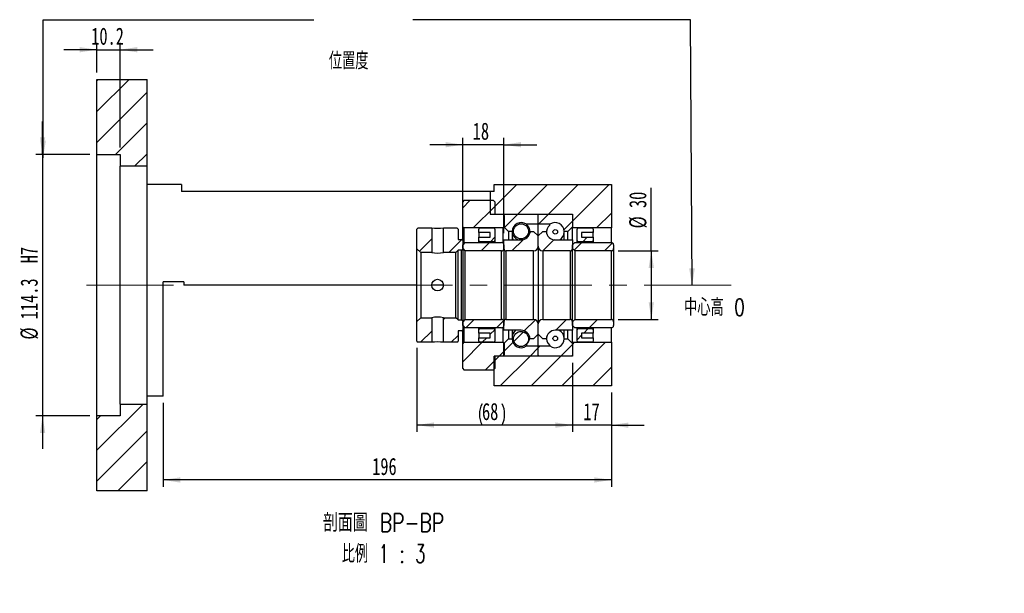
# Paper-space layout 'MBCS30L-H' of a CAD drawing. Header units: millimetres. Extents: x 11 to 324, y 9 to 198.
# Tile 4 of 5: x 181 to 324, y 9 to 93. Entities that reach past the tile are written whole.
import ezdxf

# ---------------------------------------------------------------- set-up
doc = ezdxf.new("R2010")
doc.units = ezdxf.units.MM
doc.linetypes.add('CENTERX2', pattern=[20.32, 12.7, -2.54, 2.54, -2.54])
doc.layers.add('圖層0', color=7, linetype='Continuous')
doc.styles.add('SLDTEXTSTYLE0', font='TXT', dxfattribs={"width": 0.7})
doc.styles.add('SLDTEXTSTYLE1', font='TXT', dxfattribs={"width": 0.7, "bigfont": 'bigfont'})
doc.styles.add('SLDTEXTSTYLE5', font='TXT', dxfattribs={"width": 0.75, "bigfont": 'bigfont'})
doc.styles.add('SLDTEXTSTYLE6', font='TXT', dxfattribs={"width": 0.65625, "bigfont": 'bigfont'})
doc.dimstyles.new('SLDDIMSTYLE0', dxfattribs={"dimtxt": 0.18, "dimasz": 2.5, "dimexe": 0, "dimexo": 0.0625, "dimgap": 0, "dimtad": 0, "dimtih": 1, "dimtoh": 1, "dimdec": 0, "dimrnd": 1e-09, "dimzin": 0, "dimdsep": 46, "dimtxsty": 'Standard', "dimsah": 1, "dimcen": 0.09, "dimadec": 0, "dimazin": 0, "dimtfac": 2.5, "dimtdec": 0, "dimtofl": 0, "dimtmove": 0, "dimatfit": 3, "dimfxl": 0, "dimfrac": 2, "dimtolj": 1, "dimtzin": 0, "dimarcsym": 0})
doc.dimstyles.new('SLDDIMSTYLE3', dxfattribs={"dimtxt": 2.5, "dimasz": 2.5, "dimexe": 0, "dimexo": 0.0625, "dimtad": 1, "dimlfac": 3, "dimrnd": 1e-09, "dimzin": 12, "dimdsep": 46, "dimtxsty": 'SLDTEXTSTYLE0', "dimsah": 1, "dimcen": 0.09, "dimadec": 0, "dimazin": 3, "dimtfac": 1, "dimtofl": 0, "dimtmove": 0, "dimatfit": 3, "dimfxl": 0, "dimfrac": 2, "dimtolj": 1, "dimtzin": 12, "dimarcsym": 0})
doc.dimstyles.new('SLDDIMSTYLE4', dxfattribs={"dimtxt": 2.5, "dimasz": 2.5, "dimexe": 0, "dimexo": 0.0625, "dimtad": 1, "dimlfac": 3, "dimrnd": 1e-09, "dimzin": 12, "dimdsep": 46, "dimtxsty": 'SLDTEXTSTYLE0', "dimsah": 1, "dimcen": 0.09, "dimadec": 0, "dimazin": 3, "dimtfac": 1, "dimtmove": 0, "dimatfit": 0, "dimfxl": 0, "dimfrac": 2, "dimtolj": 1, "dimtzin": 12, "dimarcsym": 0})
doc.dimstyles.new('SLDDIMSTYLE5', dxfattribs={"dimtxt": 2.5, "dimasz": 2.5, "dimexe": 0, "dimexo": 0.0625, "dimtad": 1, "dimdec": 1, "dimlfac": 3, "dimrnd": 1e-09, "dimzin": 12, "dimdsep": 46, "dimtxsty": 'SLDTEXTSTYLE0', "dimsah": 1, "dimcen": 0.09, "dimadec": 0, "dimazin": 3, "dimtfac": 1, "dimtdec": 1, "dimtmove": 0, "dimatfit": 0, "dimfxl": 0, "dimfrac": 2, "dimtolj": 1, "dimtzin": 12, "dimarcsym": 0})

# ---------------------------------------------------------------- blocks, each defined once
blk = doc.blocks.new('_D_27')
at = {"layer": '圖層0', "color": 7}
for p, q in [((184, 73.4), (184, 78.2)), ((190.9, 73.4), (183, 73.4)), ((184, 73.4), (184, 35.3)), ((190.9, 35.3), (183, 35.3)), ((184, 35.3), (184, 30.49))]:
    blk.add_line(p, q, dxfattribs=at)
for points in [[(184, 73.4), (184.38, 75.9), (183.62, 75.9)], [(184, 35.3), (183.62, 32.8), (184.38, 32.8)]]:
    blk.add_solid(points, dxfattribs=at)
at = {"layer": '圖層0', "color": 7, "char_height": 2.5, "attachment_point": 1, "rotation": 90, "style": 'SLDTEXTSTYLE0'}
for s, insert in [('H7', (180.78, 57.53)), ('114.3', (180.78, 49.37)), ('%%c', (180.78, 46.41))]:
    blk.add_mtext(s, dxfattribs=dict(at, insert=insert))
blk = doc.blocks.new('_D_28')
at = {"layer": '圖層0', "color": 7}
for p, q in [((191.9, 85.35), (191.9, 89.68)), ((195.3, 74.4), (195.3, 89.68)), ((191.9, 88.68), (187.09, 88.68)), ((191.9, 88.68), (195.3, 88.68)), ((195.3, 88.68), (200.11, 88.68))]:
    blk.add_line(p, q, dxfattribs=at)
for points in [[(191.9, 88.68), (189.4, 89.06), (189.4, 88.29)], [(195.3, 88.68), (197.8, 88.29), (197.8, 89.06)]]:
    blk.add_solid(points, dxfattribs=at)
at = {"layer": '圖層0', "color": 7, "insert": (191.09, 91.9), "char_height": 2.5, "attachment_point": 1, "style": 'SLDTEXTSTYLE0'}
blk.add_mtext('10.2', dxfattribs=at)
blk = doc.blocks.new('_D_29')
at = {"layer": '圖層0', "color": 7}
for p, q in [((261.24, 43.01), (261.24, 32.93)), ((266.9, 38.68), (266.9, 32.93)), ((261.24, 33.93), (256.43, 33.93)), ((266.9, 33.93), (261.24, 33.93)), ((266.9, 33.93), (271.71, 33.93))]:
    blk.add_line(p, q, dxfattribs=at)
for points in [[(261.24, 33.93), (258.74, 34.31), (258.74, 33.54)], [(266.9, 33.93), (269.4, 33.54), (269.4, 34.31)]]:
    blk.add_solid(points, dxfattribs=at)
at = {"layer": '圖層0', "color": 7, "insert": (262.83, 37.15), "char_height": 2.5, "attachment_point": 1, "style": 'SLDTEXTSTYLE0'}
blk.add_mtext('17', dxfattribs=at)
blk = doc.blocks.new('_D_30')
at = {"layer": '圖層0', "color": 7}
for p, q in [((266.9, 38.68), (266.9, 24.94)), ((201.57, 37.18), (201.57, 24.94)), ((266.9, 25.94), (201.57, 25.94))]:
    blk.add_line(p, q, dxfattribs=at)
for points in [[(201.57, 25.94), (204.07, 25.55), (204.07, 26.32)], [(266.9, 25.94), (264.4, 26.32), (264.4, 25.55)]]:
    blk.add_solid(points, dxfattribs=at)
at = {"layer": '圖層0', "color": 7, "insert": (232.04, 29.16), "char_height": 2.5, "attachment_point": 1, "style": 'SLDTEXTSTYLE0'}
blk.add_mtext('196', dxfattribs=at)
blk = doc.blocks.new('_D_31')
at = {"layer": '圖層0', "color": 7}
for p, q in [((272.73, 59.35), (272.73, 68.52)), ((267.9, 59.35), (273.73, 59.35)), ((272.73, 59.35), (272.73, 49.35)), ((267.9, 49.35), (273.73, 49.35))]:
    blk.add_line(p, q, dxfattribs=at)
for points in [[(272.73, 59.35), (272.34, 56.85), (273.11, 56.85)], [(272.73, 49.35), (273.11, 51.85), (272.34, 51.85)]]:
    blk.add_solid(points, dxfattribs=at)
at = {"layer": '圖層0', "color": 7, "char_height": 2.5, "attachment_point": 1, "rotation": 90, "style": 'SLDTEXTSTYLE0'}
for s, insert in [('30', (269.5, 65.59)), ('%%c', (269.5, 62.62))]:
    blk.add_mtext(s, dxfattribs=dict(at, insert=insert))
blk = doc.blocks.new('_D_32')
at = {"layer": '圖層0', "color": 7}
for p, q in [((245.24, 74.82), (240.43, 74.82)), ((245.24, 61.85), (245.24, 75.82)), ((251.24, 74.82), (245.24, 74.82)), ((251.24, 61.93), (251.24, 75.82)), ((251.24, 74.82), (256.04, 74.82))]:
    blk.add_line(p, q, dxfattribs=at)
for points in [[(245.24, 74.82), (242.74, 75.21), (242.74, 74.44)], [(251.24, 74.82), (253.74, 74.44), (253.74, 75.21)]]:
    blk.add_solid(points, dxfattribs=at)
at = {"layer": '圖層0', "color": 7, "insert": (246.7, 78.05), "char_height": 2.5, "attachment_point": 1, "style": 'SLDTEXTSTYLE0'}
blk.add_mtext('18', dxfattribs=at)
blk = doc.blocks.new('_D_33')
at = {"layer": '圖層0', "color": 7}
for p, q in [((238.57, 45.18), (238.57, 32.94)), ((261.24, 43.01), (261.24, 32.94)), ((261.24, 33.94), (238.57, 33.94))]:
    blk.add_line(p, q, dxfattribs=at)
for centre, start, end in [((251.17, 35.5), 153.4349, 206.5651), ((247.86, 35.5), 333.4349, 26.5651)]:
    blk.add_arc(centre, 3.49, start, end, dxfattribs=at)
for points in [[(238.57, 33.94), (241.07, 33.56), (241.07, 34.33)], [(261.24, 33.94), (258.74, 34.33), (258.74, 33.56)]]:
    blk.add_solid(points, dxfattribs=at)
at = {"layer": '圖層0', "color": 7, "insert": (248.05, 37.17), "char_height": 2.5, "attachment_point": 1, "style": 'SLDTEXTSTYLE0'}
blk.add_mtext('68', dxfattribs=at)
blk = doc.blocks.new('SW_NOTE_9')
at = {"layer": '圖層0', "color": 0, "char_height": 2.6458, "attachment_point": 2}
for s, insert, style in [('\\M+19655\\M+196CA\\M+19AA4 BP-BP', (10.34, 3.41), 'SLDTEXTSTYLE5'), ('\\M+194E4\\M+197E1 1 : 3', (10.36, -1.12), 'SLDTEXTSTYLE6')]:
    blk.add_mtext(s, dxfattribs=dict(at, insert=insert, style=style))

psp = doc.layouts.new('MBCS30L-H')

# ---------------------------------------------------------------- hatches: boundary and pattern name
at = {"linetype": 'Continuous', "lineweight": 18}
h = psp.add_hatch(dxfattribs=at)
h.set_pattern_fill('ANSI31', style=0)
edge = h.paths.add_edge_path(flags=0)
edge.add_arc((251.3355, 64.5787), 0.1, 90, 180)
edge.add_line((251.2355, 64.5787), (251.2355, 62.8454))
edge.add_line((251.2355, 62.8454), (251.9021, 62.1787))
edge.add_line((251.9021, 62.1787), (252.4421, 62.1787))
edge.add_arc((253.7355, 62.1787), 1.2933, 53.031768, 180, ccw=False)
edge.add_line((254.5132, 63.2121), (256.2355, 63.2121))
edge.add_line((256.2355, 63.2121), (256.2355, 64.5787))
edge.add_arc((256.1355, 64.5787), 0.1, 0, 90)
edge.add_line((256.1355, 64.6787), (251.3355, 64.6787))
h = psp.add_hatch(dxfattribs=at)
h.set_pattern_fill('ANSI31', style=0)
edge = h.paths.add_edge_path(flags=0)
edge.add_arc((261.1355, 64.5787), 0.1, 0, 90)
edge.add_line((261.1355, 64.6787), (256.3355, 64.6787))
edge.add_arc((256.3355, 64.5787), 0.1, 90, 180)
edge.add_line((256.2355, 64.5787), (256.2355, 63.2121))
edge.add_line((256.2355, 63.2121), (257.9577, 63.2121))
edge.add_arc((258.7355, 62.1787), 1.2933, 0, 126.968232, ccw=False)
edge.add_line((260.0288, 62.1787), (260.5688, 62.1787))
edge.add_line((260.5688, 62.1787), (261.2355, 62.8454))
edge.add_line((261.2355, 62.8454), (261.2355, 64.5787))
h = psp.add_hatch(dxfattribs=at)
h.set_pattern_fill('ANSI31', style=0)
edge = h.paths.add_edge_path(flags=0)
edge.add_arc((253.7355, 62.1915), 1.102, 0, 360)
h = psp.add_hatch(dxfattribs=at)
h.set_pattern_fill('ANSI31', style=0)
h.paths.add_polyline_path([(240.7188, 62.6787), (238.7355, 62.6787), (238.5688, 62.512), (238.5688, 59.6621), (239.1355, 59.0954), (240.7188, 59.0954)], flags=0)
h = psp.add_hatch(dxfattribs=at)
h.set_pattern_fill('ANSI31', style=0)
h.paths.add_polyline_path([(245.0688, 61.0121), (244.5688, 61.0121), (244.5688, 62.512), (244.4021, 62.6787), (242.4188, 62.6787), (242.4188, 59.0954), (244.2355, 59.0954), (244.5688, 59.4287), (245.0688, 59.4287), (245.2355, 59.5954), (245.2355, 60.8454)], flags=0)
h = psp.add_hatch(dxfattribs=at)
h.set_pattern_fill('ANSI31', style=0)
edge = h.paths.add_edge_path(flags=0)
edge.add_line((256.2355, 61.5121), (255.5688, 62.1787))
edge.add_line((255.5688, 62.1787), (255.0662, 62.1787))
edge.add_arc((253.7355, 62.2621), 1.3333, 270, 356.416678, ccw=False)
edge.add_line((253.7355, 60.9287), (251.2355, 60.9287))
edge.add_line((251.2355, 60.9287), (251.2355, 59.6787))
edge.add_arc((251.5688, 59.6787), 0.3333, 180, 270)
edge.add_line((251.5688, 59.3454), (255.5688, 59.3454))
edge.add_arc((255.5688, 60.0121), 0.6667, 270, 360)
edge.add_line((256.2355, 60.0121), (256.2355, 61.5121))
h = psp.add_hatch(dxfattribs=at)
h.set_pattern_fill('ANSI31', style=0)
edge = h.paths.add_edge_path(flags=0)
edge.add_line((256.9021, 62.1787), (256.2355, 61.5121))
edge.add_line((256.2355, 61.5121), (256.2355, 60.0121))
edge.add_arc((256.9021, 60.0121), 0.6667, 180, 270)
edge.add_line((256.9021, 59.3454), (260.9021, 59.3454))
edge.add_arc((260.9021, 59.6787), 0.3333, 270, 360)
edge.add_line((261.2355, 59.6787), (261.2355, 60.9287))
edge.add_line((261.2355, 60.9287), (258.7355, 60.9287))
edge.add_arc((258.7355, 62.2621), 1.3333, 183.583322, 270, ccw=False)
edge.add_line((257.4047, 62.1787), (256.9021, 62.1787))
h = psp.add_hatch(dxfattribs=at)
h.set_pattern_fill('ANSI31', style=0)
edge = h.paths.add_edge_path(flags=0)
edge.add_arc((258.7355, 62.1211), 0.3387, 0, 360)
h = psp.add_hatch(dxfattribs=at)
h.set_pattern_fill('ANSI31', style=0)
edge = h.paths.add_edge_path(flags=0)
edge.add_line((245.2355, 60.2287), (245.2355, 59.6787))
edge.add_line((245.2355, 59.6787), (245.5688, 59.3454))
edge.add_line((245.5688, 59.3454), (250.9021, 59.3454))
edge.add_arc((250.9021, 59.6787), 0.3333, 270, 360)
edge.add_line((251.2355, 59.6787), (251.2355, 60.2287))
edge.add_arc((250.9021, 60.2287), 0.3333, 0, 90)
edge.add_line((250.9021, 60.5621), (245.5688, 60.5621))
edge.add_line((245.5688, 60.5621), (245.2355, 60.2287))
h = psp.add_hatch(dxfattribs=at)
h.set_pattern_fill('ANSI31', style=0)
edge = h.paths.add_edge_path(flags=0)
edge.add_line((261.2355, 60.2287), (261.2355, 59.6787))
edge.add_line((261.2355, 59.6787), (261.5688, 59.3454))
edge.add_line((261.5688, 59.3454), (266.9021, 59.3454))
edge.add_arc((266.9021, 59.6787), 0.3333, 270, 360)
edge.add_line((267.2355, 59.6787), (267.2355, 60.2287))
edge.add_arc((266.9021, 60.2287), 0.3333, 0, 90)
edge.add_line((266.9021, 60.5621), (261.5688, 60.5621))
edge.add_line((261.5688, 60.5621), (261.2355, 60.2287))
h = psp.add_hatch(dxfattribs=at)
h.set_pattern_fill('ANSI31', style=0)
h.paths.add_polyline_path([(238.7355, 46.0121), (240.7188, 46.0121), (240.7188, 49.5954), (239.1355, 49.5954), (238.5688, 49.0287), (238.5688, 46.1787)], flags=0)
h = psp.add_hatch(dxfattribs=at)
h.set_pattern_fill('ANSI31', style=0)
h.paths.add_polyline_path([(244.5688, 46.1787), (244.5688, 47.6787), (245.0688, 47.6787), (245.2355, 47.8454), (245.2355, 49.0954), (245.0688, 49.2621), (244.5688, 49.2621), (244.2355, 49.5954), (242.4188, 49.5954), (242.4188, 46.0121), (244.4021, 46.0121)], flags=0)
h = psp.add_hatch(dxfattribs=at)
h.set_pattern_fill('ANSI31', style=0)
edge = h.paths.add_edge_path(flags=0)
edge.add_line((250.9021, 49.3454), (245.5688, 49.3454))
edge.add_line((245.5688, 49.3454), (245.2355, 49.0121))
edge.add_line((245.2355, 49.0121), (245.2355, 48.4621))
edge.add_line((245.2355, 48.4621), (245.5688, 48.1287))
edge.add_line((245.5688, 48.1287), (250.9021, 48.1287))
edge.add_arc((250.9021, 48.462), 0.3333, 270, 360)
edge.add_line((251.2355, 48.462), (251.2355, 49.012))
edge.add_arc((250.9021, 49.012), 0.3333, 0, 90)
h = psp.add_hatch(dxfattribs=at)
h.set_pattern_fill('ANSI31', style=0)
edge = h.paths.add_edge_path(flags=0)
edge.add_line((255.5688, 46.5121), (256.2355, 47.1787))
edge.add_line((256.2355, 47.1787), (256.2355, 48.6787))
edge.add_arc((255.5688, 48.6787), 0.6667, 0, 90)
edge.add_line((255.5688, 49.3454), (251.5688, 49.3454))
edge.add_arc((251.5688, 49.012), 0.3333, 90, 180)
edge.add_line((251.2355, 49.012), (251.2355, 47.7621))
edge.add_line((251.2355, 47.7621), (253.7355, 47.7621))
edge.add_arc((253.7355, 46.4287), 1.3333, 3.583322, 90, ccw=False)
edge.add_line((255.0662, 46.5121), (255.5688, 46.5121))
h = psp.add_hatch(dxfattribs=at)
h.set_pattern_fill('ANSI31', style=0)
edge = h.paths.add_edge_path(flags=0)
edge.add_line((256.2355, 47.1787), (256.9021, 46.5121))
edge.add_line((256.9021, 46.5121), (257.4047, 46.5121))
edge.add_arc((258.7355, 46.4287), 1.3333, 90, 176.416678, ccw=False)
edge.add_line((258.7355, 47.7621), (261.2355, 47.7621))
edge.add_line((261.2355, 47.7621), (261.2355, 49.012))
edge.add_arc((260.9021, 49.012), 0.3333, 0, 90)
edge.add_line((260.9021, 49.3454), (256.9021, 49.3454))
edge.add_arc((256.9021, 48.6787), 0.6667, 90, 180)
edge.add_line((256.2355, 48.6787), (256.2355, 47.1787))
h = psp.add_hatch(dxfattribs=at)
h.set_pattern_fill('ANSI31', style=0)
edge = h.paths.add_edge_path(flags=0)
edge.add_line((266.9021, 49.3454), (261.5688, 49.3454))
edge.add_line((261.5688, 49.3454), (261.2355, 49.0121))
edge.add_line((261.2355, 49.0121), (261.2355, 48.4621))
edge.add_line((261.2355, 48.4621), (261.5688, 48.1287))
edge.add_line((261.5688, 48.1287), (266.9021, 48.1287))
edge.add_arc((266.9021, 48.462), 0.3333, 270, 360)
edge.add_line((267.2355, 48.462), (267.2355, 49.012))
edge.add_arc((266.9021, 49.012), 0.3333, 0, 90)
h = psp.add_hatch(dxfattribs=at)
h.set_pattern_fill('ANSI31', style=0)
edge = h.paths.add_edge_path(flags=0)
edge.add_arc((253.7355, 46.4993), 1.102, 0, 360)
h = psp.add_hatch(dxfattribs=at)
h.set_pattern_fill('ANSI31', style=0)
edge = h.paths.add_edge_path(flags=0)
edge.add_arc((251.3355, 44.1121), 0.1, 180, 270)
edge.add_line((251.3355, 44.0121), (256.1355, 44.0121))
edge.add_arc((256.1355, 44.1121), 0.1, 270, 360)
edge.add_line((256.2355, 44.1121), (256.2355, 45.4787))
edge.add_line((256.2355, 45.4787), (254.5132, 45.4787))
edge.add_arc((253.7355, 46.5121), 1.2933, 180, 306.968232, ccw=False)
edge.add_line((252.4421, 46.5121), (251.9021, 46.5121))
edge.add_line((251.9021, 46.5121), (251.2355, 45.8454))
edge.add_line((251.2355, 45.8454), (251.2355, 44.1121))
h = psp.add_hatch(dxfattribs=at)
h.set_pattern_fill('ANSI31', style=0)
edge = h.paths.add_edge_path(flags=0)
edge.add_arc((261.1355, 44.1121), 0.1, 270, 360)
edge.add_line((261.2355, 44.1121), (261.2355, 45.8454))
edge.add_line((261.2355, 45.8454), (260.5688, 46.5121))
edge.add_line((260.5688, 46.5121), (260.0288, 46.5121))
edge.add_arc((258.7355, 46.5121), 1.2933, 233.031768, 360, ccw=False)
edge.add_line((257.9577, 45.4787), (256.2355, 45.4787))
edge.add_line((256.2355, 45.4787), (256.2355, 44.1121))
edge.add_arc((256.3355, 44.1121), 0.1, 180, 270)
edge.add_line((256.3355, 44.0121), (261.1355, 44.0121))
h = psp.add_hatch(dxfattribs=at)
h.set_pattern_fill('ANSI31', style=0)
edge = h.paths.add_edge_path(flags=0)
edge.add_arc((258.7355, 46.5697), 0.3387, 0, 360)
at = {"layer": '圖層0', "linetype": 'Continuous', "lineweight": 18}
h = psp.add_hatch(dxfattribs=at)
h.set_pattern_fill('ANSI31', color=256, style=0)
h.paths.add_polyline_path([(199.2355, 84.3454), (191.9021, 84.3454), (191.9021, 73.3954), (195.3021, 73.3954), (195.3021, 71.6787), (199.2355, 71.6787)], flags=0)
h = psp.add_hatch(dxfattribs=at)
h.set_pattern_fill('ANSI31', color=256, style=0)
h.paths.add_polyline_path([(249.2355, 68.0121), (249.2355, 64.6787), (261.2355, 64.6787), (261.2355, 62.6787), (266.9021, 62.6787), (266.9021, 69.0121), (249.8021, 69.0121), (249.8021, 68.0121)], flags=0)
h = psp.add_hatch(dxfattribs=at)
h.set_pattern_fill('ANSI31', color=256, style=0)
edge = h.paths.add_edge_path(flags=0)
edge.add_line((245.2355, 66.5121), (245.2355, 62.8454))
edge.add_line((245.2355, 62.8454), (245.4021, 62.6787))
edge.add_line((245.4021, 62.6787), (251.1188, 62.6787))
edge.add_line((251.1188, 62.6787), (251.2855, 62.8454))
edge.add_line((251.2855, 62.8454), (251.2855, 64.5121))
edge.add_line((251.2855, 64.5121), (251.1188, 64.6787))
edge.add_line((251.1188, 64.6787), (250.0355, 64.6787))
edge.add_arc((250.0355, 64.812), 0.1333, 180, 270, ccw=False)
edge.add_line((249.9021, 64.8121), (249.9021, 66.5121))
edge.add_line((249.9021, 66.5121), (249.7355, 66.6787))
edge.add_line((249.7355, 66.6787), (245.4021, 66.6787))
edge.add_line((245.4021, 66.6787), (245.2355, 66.5121))
h = psp.add_hatch(dxfattribs=at)
h.set_pattern_fill('ANSI31', color=256, style=0)
edge = h.paths.add_edge_path(flags=0)
edge.add_line((249.2355, 61.3454), (247.5688, 61.3454))
edge.add_line((247.5688, 61.3454), (247.5688, 60.8454))
edge.add_arc((247.7355, 60.8454), 0.1667, 180, 270)
edge.add_line((247.7355, 60.6787), (249.7355, 60.6787))
edge.add_arc((249.7355, 60.8454), 0.1667, 270, 360)
edge.add_line((249.9021, 60.8454), (249.9021, 62.5121))
edge.add_arc((249.7355, 62.5121), 0.1667, 0, 90)
edge.add_line((249.7355, 62.6787), (247.7355, 62.6787))
edge.add_arc((247.7355, 62.5121), 0.1667, 90, 180)
edge.add_line((247.5688, 62.5121), (247.5688, 62.0121))
edge.add_line((247.5688, 62.0121), (249.2355, 62.0121))
edge.add_line((249.2355, 62.0121), (249.2355, 61.3454))
h = psp.add_hatch(dxfattribs=at)
h.set_pattern_fill('ANSI31', color=256, style=0)
edge = h.paths.add_edge_path(flags=0)
edge.add_line((264.2355, 61.3454), (262.5688, 61.3454))
edge.add_line((262.5688, 61.3454), (262.5688, 62.0121))
edge.add_line((262.5688, 62.0121), (264.2355, 62.0121))
edge.add_line((264.2355, 62.0121), (264.2355, 62.512))
edge.add_arc((264.0688, 62.512), 0.1667, 0, 90)
edge.add_line((264.0688, 62.6787), (262.0688, 62.6787))
edge.add_arc((262.0688, 62.512), 0.1667, 90, 180)
edge.add_line((261.9021, 62.512), (261.9021, 60.8454))
edge.add_arc((262.0688, 60.8454), 0.1667, 180, 270)
edge.add_line((262.0688, 60.6787), (264.0688, 60.6787))
edge.add_arc((264.0688, 60.8454), 0.1667, 270, 360)
edge.add_line((264.2355, 60.8454), (264.2355, 61.3454))
h = psp.add_hatch(dxfattribs=at)
h.set_pattern_fill('ANSI31', color=256, style=0)
edge = h.paths.add_edge_path(flags=0)
edge.add_line((247.5688, 47.3454), (249.2355, 47.3454))
edge.add_line((249.2355, 47.3454), (249.2355, 46.6787))
edge.add_line((249.2355, 46.6787), (247.5688, 46.6787))
edge.add_line((247.5688, 46.6787), (247.5688, 46.1787))
edge.add_arc((247.7355, 46.1787), 0.1667, 180, 270)
edge.add_line((247.7355, 46.0121), (249.7355, 46.0121))
edge.add_arc((249.7355, 46.1787), 0.1667, 270, 360)
edge.add_line((249.9021, 46.1787), (249.9021, 47.8454))
edge.add_arc((249.7355, 47.8454), 0.1667, 0, 90)
edge.add_line((249.7355, 48.0121), (247.7355, 48.0121))
edge.add_arc((247.7355, 47.8454), 0.1667, 90, 180)
edge.add_line((247.5688, 47.8454), (247.5688, 47.3454))
h = psp.add_hatch(dxfattribs=at)
h.set_pattern_fill('ANSI31', color=256, style=0)
edge = h.paths.add_edge_path(flags=0)
edge.add_line((262.5688, 47.3454), (264.2355, 47.3454))
edge.add_line((264.2355, 47.3454), (264.2355, 47.8454))
edge.add_arc((264.0688, 47.8454), 0.1667, 360, 450)
edge.add_line((264.0688, 48.0121), (262.0688, 48.0121))
edge.add_arc((262.0688, 47.8454), 0.1667, 90, 180)
edge.add_line((261.9021, 47.8454), (261.9021, 46.1787))
edge.add_arc((262.0688, 46.1787), 0.1667, 180, 270)
edge.add_line((262.0688, 46.0121), (264.0688, 46.0121))
edge.add_arc((264.0688, 46.1787), 0.1667, 270, 360)
edge.add_line((264.2355, 46.1787), (264.2355, 46.6787))
edge.add_line((264.2355, 46.6787), (262.5688, 46.6787))
edge.add_line((262.5688, 46.6787), (262.5688, 47.3454))
h = psp.add_hatch(dxfattribs=at)
h.set_pattern_fill('ANSI31', color=256, style=0)
edge = h.paths.add_edge_path(flags=0)
edge.add_line((251.1188, 46.0121), (245.4021, 46.0121))
edge.add_line((245.4021, 46.0121), (245.2355, 45.8454))
edge.add_line((245.2355, 45.8454), (245.2355, 42.1787))
edge.add_line((245.2355, 42.1787), (245.4021, 42.0121))
edge.add_line((245.4021, 42.0121), (249.7355, 42.0121))
edge.add_line((249.7355, 42.0121), (249.9021, 42.1787))
edge.add_line((249.9021, 42.1787), (249.9021, 43.8787))
edge.add_arc((250.0355, 43.8787), 0.1333, 90, 180, ccw=False)
edge.add_line((250.0355, 44.0121), (251.1188, 44.0121))
edge.add_line((251.1188, 44.0121), (251.2855, 44.1787))
edge.add_line((251.2855, 44.1787), (251.2855, 45.8454))
edge.add_line((251.2855, 45.8454), (251.1188, 46.0121))
h = psp.add_hatch(dxfattribs=at)
h.set_pattern_fill('ANSI31', color=256, style=0)
h.paths.add_polyline_path([(266.9021, 46.0121), (261.2355, 46.0121), (261.2355, 44.0121), (249.8021, 44.0121), (249.8021, 39.6787), (266.9021, 39.6787)], flags=0)
h = psp.add_hatch(dxfattribs=at)
h.set_pattern_fill('ANSI31', color=256, style=0)
h.paths.add_polyline_path([(191.9021, 24.3454), (199.2355, 24.3454), (199.2355, 37.012), (195.3021, 37.012), (195.3021, 35.2954), (191.9021, 35.2954)], flags=0)

# ---------------------------------------------------------------- linework, layer by layer
at = {"color": 7, "linetype": 'Continuous', "lineweight": 25}
for p, q in [((191.9021, 73.3954), (191.9021, 84.3454)), ((191.9021, 84.3454), (199.2355, 84.3454)), ((199.2355, 71.6787), (199.2355, 84.3454)), ((191.9021, 73.3954), (195.3021, 73.3954)), ((191.9021, 35.2954), (191.9021, 73.3954)), ((195.3021, 73.3954), (195.3021, 71.6787)), ((199.2355, 71.6787), (195.3021, 71.6787)), ((195.3021, 37.012), (195.3021, 71.6787)), ((199.2355, 37.012), (199.2355, 71.6787)), ((204.2355, 69.0121), (199.2355, 69.0121)), ((204.2355, 69.0121), (204.2355, 68.0121)), ((249.8021, 68.0121), (249.8021, 69.0121)), ((249.8021, 69.0121), (266.9021, 69.0121)), ((266.9021, 69.0121), (266.9021, 62.6787)), ((249.2355, 68.0121), (204.2355, 68.0121)), ((249.8021, 68.0121), (249.2355, 68.0121)), ((249.2355, 68.0121), (249.2355, 64.6787)), ((245.4021, 66.6787), (245.2355, 66.5121)), ((245.2355, 62.8454), (245.2355, 66.5121)), ((249.7355, 66.6787), (245.4021, 66.6787)), ((249.9021, 66.5121), (249.7355, 66.6787)), ((249.9021, 66.5121), (249.9021, 64.812)), ((249.2355, 64.6787), (261.2355, 64.6787)), ((250.0355, 64.6787), (251.1188, 64.6787)), ((251.2855, 64.5121), (251.1188, 64.6787)), ((251.3355, 64.6787), (256.1355, 64.6787)), ((256.3355, 64.6787), (261.1355, 64.6787)), ((261.2355, 64.6787), (261.2355, 62.6787)), ((251.2355, 62.8454), (251.2355, 64.5787)), ((251.2855, 64.5121), (251.2855, 62.8454)), ((254.5132, 63.2121), (254.5132, 63.2002)), ((256.2355, 63.2121), (254.5132, 63.2121)), ((256.2355, 63.2121), (256.2355, 64.5787)), ((257.9577, 63.2121), (256.2355, 63.2121)), ((256.2355, 61.5121), (256.2355, 63.2121)), ((257.9577, 63.104), (257.9577, 63.2121)), ((261.2355, 64.5787), (261.2355, 62.8454)), ((238.7355, 62.6787), (238.5688, 62.512)), ((238.5688, 59.6621), (238.5688, 62.512)), ((238.7355, 62.6787), (240.7188, 62.6787)), ((240.7188, 62.6787), (240.7188, 59.0954)), ((242.4188, 59.0954), (242.4188, 62.6787)), ((242.4188, 62.6787), (244.4021, 62.6787)), ((244.5688, 62.512), (244.4021, 62.6787)), ((244.5688, 62.512), (244.5688, 61.0121)), ((245.2355, 62.8454), (245.4021, 62.6787)), ((245.2355, 60.8454), (245.2355, 62.8454)), ((251.1188, 62.6787), (245.4021, 62.6787)), ((245.4021, 62.6787), (245.4021, 60.3954)), ((247.5688, 62.0121), (247.5688, 62.512)), ((249.2355, 62.0121), (247.5688, 62.0121)), ((247.5688, 62.0121), (247.5688, 61.3454)), ((247.7355, 62.6787), (249.7355, 62.6787)), ((249.2355, 61.3454), (249.2355, 62.0121)), ((249.9021, 62.512), (249.9021, 60.8454)), ((251.1188, 62.6787), (251.2855, 62.8454)), ((251.1188, 60.482), (251.1188, 62.6787)), ((251.9021, 62.1787), (251.2355, 62.8454)), ((251.9021, 62.1787), (251.9021, 60.9287)), ((252.4421, 62.1787), (251.9021, 62.1787)), ((252.4421, 62.1787), (252.4421, 60.9287)), ((254.9878, 61.8043), (254.9783, 61.8397)), ((255.0662, 62.1787), (255.5688, 62.1787)), ((255.5688, 62.1787), (256.2355, 61.5121)), ((256.2355, 61.5121), (256.9021, 62.1787)), ((256.9021, 62.1787), (257.4047, 62.1787)), ((260.0288, 60.9287), (260.0288, 62.1787)), ((260.5688, 62.1787), (260.0288, 62.1787)), ((261.2355, 62.8454), (260.5688, 62.1787)), ((260.5688, 60.9287), (260.5688, 62.1787)), ((266.9021, 62.6787), (261.2355, 62.6787)), ((261.2355, 60.9287), (261.2355, 62.6787)), ((261.9021, 60.8454), (261.9021, 62.512)), ((262.0688, 62.6787), (264.0688, 62.6787)), ((264.2355, 62.0121), (262.5688, 62.0121)), ((262.5688, 62.0121), (262.5688, 61.3454)), ((264.2355, 62.512), (264.2355, 62.0121)), ((264.2355, 61.3454), (264.2355, 62.0121)), ((266.9021, 60.5621), (266.9021, 62.6787)), ((244.5688, 61.0121), (245.0688, 61.0121)), ((245.2355, 60.8454), (245.0688, 61.0121)), ((245.2355, 60.8454), (245.2355, 59.5954)), ((245.5688, 60.5621), (245.2355, 60.2287)), ((245.5688, 60.5621), (250.9021, 60.5621)), ((247.5688, 61.3454), (249.2355, 61.3454)), ((247.5688, 60.8454), (247.5688, 61.3454)), ((247.5688, 60.5621), (247.5688, 60.8454)), ((249.7355, 60.6787), (247.7355, 60.6787)), ((249.9021, 60.8454), (249.9021, 60.5621)), ((251.2355, 60.9287), (253.7355, 60.9287)), ((251.2355, 59.6787), (251.2355, 60.9287)), ((256.2355, 60.0121), (256.2355, 61.5121)), ((258.7355, 60.9287), (261.2355, 60.9287)), ((261.2355, 60.9287), (261.2355, 59.6787)), ((261.5688, 60.5621), (261.2355, 60.2287)), ((261.5688, 60.5621), (266.9021, 60.5621)), ((261.9021, 60.5621), (261.9021, 60.8454)), ((264.0688, 60.6787), (262.0688, 60.6787)), ((262.5688, 61.3454), (264.2355, 61.3454)), ((264.2355, 61.3454), (264.2355, 60.8454)), ((264.2355, 60.8454), (264.2355, 60.5621)), ((238.5688, 59.6621), (239.1355, 59.0954)), ((238.5688, 49.0287), (238.5688, 59.6621)), ((239.1355, 59.0954), (239.1355, 49.5954)), ((240.7188, 59.0954), (239.1355, 59.0954)), ((244.2355, 59.0954), (242.4188, 59.0954)), ((244.2355, 59.0954), (244.5688, 59.4287)), ((244.2355, 49.5954), (244.2355, 59.0954)), ((245.0688, 59.4287), (244.5688, 59.4287)), ((244.5688, 49.2621), (244.5688, 59.4287)), ((245.0688, 59.4287), (245.2355, 59.5954)), ((245.0688, 49.2621), (245.0688, 59.4287)), ((245.2355, 59.6787), (245.2355, 60.2287)), ((245.2355, 59.6787), (245.5688, 59.3454)), ((245.2355, 59.5954), (245.2355, 49.0954)), ((245.5688, 59.3454), (245.5688, 49.3454)), ((250.9021, 59.3454), (245.5688, 59.3454)), ((250.9021, 49.3454), (250.9021, 59.3454)), ((251.2355, 60.2287), (251.2355, 59.6787)), ((251.2355, 59.6787), (251.2355, 49.012)), ((251.5688, 49.3454), (251.5688, 59.3454)), ((255.5688, 59.3454), (251.5688, 59.3454)), ((255.5688, 49.3454), (255.5688, 59.3454)), ((256.2355, 60.0121), (256.2355, 48.6787)), ((256.9021, 59.3454), (256.9021, 49.3454)), ((260.9021, 59.3454), (256.9021, 59.3454)), ((260.9021, 59.3454), (260.9021, 49.3454)), ((261.2355, 59.6787), (261.2355, 60.2287)), ((261.2355, 59.6787), (261.5688, 59.3454)), ((261.2355, 49.012), (261.2355, 59.6787)), ((261.5688, 59.3454), (261.5688, 49.3454)), ((266.9021, 59.3454), (261.5688, 59.3454)), ((266.9021, 49.3454), (266.9021, 59.3454)), ((267.2355, 60.2287), (267.2355, 59.6787)), ((267.2355, 59.6787), (267.2355, 49.012)), ((204.5688, 54.8454), (201.5688, 54.8454)), ((201.5688, 38.1787), (201.5688, 54.8454)), ((204.5688, 54.8454), (204.5688, 54.3454)), ((238.5688, 54.3454), (204.5688, 54.3454)), ((242.4188, 54.3454), (240.7298, 54.3454)), ((239.1355, 49.5954), (238.5688, 49.0287)), ((238.5688, 46.1787), (238.5688, 49.0287)), ((239.1355, 49.5954), (240.7188, 49.5954)), ((240.7188, 49.5954), (240.7188, 46.0121)), ((242.4188, 49.5954), (244.2355, 49.5954)), ((242.4188, 46.0121), (242.4188, 49.5954)), ((244.5688, 49.2621), (244.2355, 49.5954)), ((244.5688, 49.2621), (245.0688, 49.2621)), ((245.2355, 49.0954), (245.0688, 49.2621)), ((245.5688, 49.3454), (245.2355, 49.012)), ((245.2355, 49.0954), (245.2355, 47.8454)), ((245.2355, 48.462), (245.2355, 49.012)), ((245.5688, 49.3454), (250.9021, 49.3454)), ((251.2355, 49.012), (251.2355, 48.462)), ((251.2355, 47.762), (251.2355, 49.012)), ((251.5688, 49.3454), (255.5688, 49.3454)), ((256.9021, 49.3454), (260.9021, 49.3454)), ((261.5688, 49.3454), (261.2355, 49.012)), ((261.2355, 48.462), (261.2355, 49.012)), ((261.2355, 49.012), (261.2355, 47.762)), ((261.5688, 49.3454), (266.9021, 49.3454)), ((267.2355, 49.012), (267.2355, 48.462)), ((245.0688, 47.6787), (244.5688, 47.6787)), ((244.5688, 47.6787), (244.5688, 46.1787)), ((245.0688, 47.6787), (245.2355, 47.8454)), ((245.2355, 48.462), (245.5688, 48.1287)), ((245.2355, 45.8454), (245.2355, 47.8454)), ((245.4021, 48.2954), (245.4021, 46.0121)), ((250.9021, 48.1287), (245.5688, 48.1287)), ((247.5688, 47.8454), (247.5688, 48.1287)), ((247.5688, 47.3454), (247.5688, 47.8454)), ((247.7355, 48.0121), (249.7355, 48.0121)), ((249.9021, 48.1287), (249.9021, 47.8454)), ((249.9021, 47.8454), (249.9021, 46.1787)), ((251.1188, 46.0121), (251.1188, 48.2087)), ((253.7355, 47.762), (251.2355, 47.762)), ((251.9021, 47.762), (251.9021, 46.5121)), ((252.4421, 47.762), (252.4421, 46.5121)), ((256.2355, 47.1787), (256.2355, 48.6787)), ((261.2355, 47.762), (258.7355, 47.762)), ((260.0288, 46.5121), (260.0288, 47.762)), ((260.5688, 46.5121), (260.5688, 47.762)), ((261.2355, 48.462), (261.5688, 48.1287)), ((261.2355, 46.0121), (261.2355, 47.762)), ((266.9021, 48.1287), (261.5688, 48.1287)), ((261.9021, 47.8454), (261.9021, 48.1287)), ((261.9021, 46.1787), (261.9021, 47.8454)), ((262.0688, 48.0121), (264.0688, 48.0121)), ((264.2355, 48.1287), (264.2355, 47.8454)), ((264.2355, 47.8454), (264.2355, 47.3454)), ((266.9021, 46.0121), (266.9021, 48.1287)), ((238.5688, 46.1787), (238.7355, 46.0121)), ((240.7188, 46.0121), (238.7355, 46.0121)), ((244.4021, 46.0121), (242.4188, 46.0121)), ((244.4021, 46.0121), (244.5688, 46.1787)), ((245.4021, 46.0121), (245.2355, 45.8454)), ((245.4021, 46.0121), (251.1188, 46.0121)), ((247.5688, 47.3454), (247.5688, 46.6787)), ((249.2355, 47.3454), (247.5688, 47.3454)), ((247.5688, 46.6787), (249.2355, 46.6787)), ((247.5688, 46.1787), (247.5688, 46.6787)), ((249.7355, 46.0121), (247.7355, 46.0121)), ((249.2355, 46.6787), (249.2355, 47.3454)), ((251.2855, 45.8454), (251.1188, 46.0121)), ((251.2355, 45.8454), (251.9021, 46.5121)), ((251.9021, 46.5121), (252.4421, 46.5121)), ((255.5688, 46.5121), (255.0662, 46.5121)), ((256.2355, 47.1787), (255.5688, 46.5121)), ((256.9021, 46.5121), (256.2355, 47.1787)), ((256.2355, 45.4787), (256.2355, 47.1787)), ((257.4047, 46.5121), (256.9021, 46.5121)), ((260.0288, 46.5121), (260.5688, 46.5121)), ((260.5688, 46.5121), (261.2355, 45.8454)), ((261.2355, 46.0121), (261.2355, 44.0121)), ((261.2355, 46.0121), (266.9021, 46.0121)), ((264.0688, 46.0121), (262.0688, 46.0121)), ((264.2355, 47.3454), (262.5688, 47.3454)), ((262.5688, 47.3454), (262.5688, 46.6787)), ((262.5688, 46.6787), (264.2355, 46.6787)), ((264.2355, 46.6787), (264.2355, 47.3454)), ((264.2355, 46.6787), (264.2355, 46.1787)), ((266.9021, 46.0121), (266.9021, 39.6787)), ((245.2355, 42.1787), (245.2355, 45.8454)), ((251.2355, 44.1121), (251.2355, 45.8454)), ((251.2855, 45.8454), (251.2855, 44.1787)), ((254.5132, 45.7186), (254.5132, 45.4787)), ((254.5132, 45.4787), (256.2355, 45.4787)), ((256.2355, 45.4787), (257.9577, 45.4787)), ((256.2355, 44.1121), (256.2355, 45.4787)), ((257.9577, 45.4787), (257.9577, 45.548)), ((261.2355, 45.8454), (261.2355, 44.1121)), ((249.8021, 39.6787), (249.8021, 44.0121)), ((261.2355, 44.0121), (249.8021, 44.0121)), ((249.9021, 43.8787), (249.9021, 42.1787)), ((251.1188, 44.0121), (250.0355, 44.0121)), ((251.1188, 44.0121), (251.2855, 44.1787)), ((256.1355, 44.0121), (251.3355, 44.0121)), ((261.1355, 44.0121), (256.3355, 44.0121)), ((245.2355, 42.1787), (245.4021, 42.0121)), ((245.4021, 42.0121), (249.7355, 42.0121)), ((249.7355, 42.0121), (249.9021, 42.1787)), ((266.9021, 39.6787), (249.8021, 39.6787)), ((201.5688, 38.1787), (199.2355, 38.1787)), ((195.3021, 37.012), (195.3021, 35.2954)), ((195.3021, 37.012), (199.2355, 37.012)), ((199.2355, 24.3454), (199.2355, 37.012)), ((191.9021, 24.3454), (191.9021, 35.2954)), ((195.3021, 35.2954), (191.9021, 35.2954)), ((199.2355, 24.3454), (191.9021, 24.3454))]:
    psp.add_line(p, q, dxfattribs=at)
at = {"color": 8, "linetype": 'Continuous', "lineweight": 25}
for p, q in [((247.7355, 60.6787), (247.7355, 60.5621)), ((249.7355, 60.5621), (249.7355, 60.6787)), ((262.0688, 60.6787), (262.0688, 60.5621)), ((264.0688, 60.5621), (264.0688, 60.6787)), ((247.7355, 48.1287), (247.7355, 48.0121)), ((249.7355, 48.0121), (249.7355, 48.1287)), ((262.0688, 48.1287), (262.0688, 48.0121)), ((264.0688, 48.0121), (264.0688, 48.1287))]:
    psp.add_line(p, q, dxfattribs=at)
at = {"color": 7, "linetype": 'Continuous', "lineweight": 25}
for centre, radius in [((253.7355, 62.1915), 1.102), ((258.7355, 62.1211), 0.3387), ((241.5688, 54.3454), 0.85), ((253.7355, 46.4993), 1.102), ((258.7355, 46.5697), 0.3387)]:
    psp.add_circle(centre, radius, dxfattribs=at)
for centre, radius, start, end in [((250.0355, 64.812), 0.1333, 180, 270), ((251.3355, 64.5787), 0.1, 90, 180), ((256.1355, 64.5787), 0.1, 0, 90), ((256.3355, 64.5787), 0.1, 90, 180), ((261.1355, 64.5787), 0.1, 0, 90), ((253.7355, 62.1787), 1.2933, 53.031768, 180), ((253.7355, 62.1915), 1.2917, 325.05374, 50.376399), ((258.7355, 62.1787), 1.2933, 0, 126.968232), ((241.5688, 70.9894), 8.354, 264.160214, 275.839786), ((247.7355, 62.512), 0.1667, 90, 180), ((249.7355, 62.512), 0.1667, 0, 90), ((253.7355, 62.1915), 1.2917, 178.621902, 257.860481), ((253.7355, 61.4878), 1.2917, 164.193985, 205.650212), ((253.7355, 62.2621), 1.3333, 270, 356.416678), ((258.7355, 62.2621), 1.3333, 183.583322, 270), ((258.7355, 62.0785), 1.2917, 128.719628, 189.183831), ((258.7355, 62.0785), 1.2917, 297.107996, 1.413933), ((262.0688, 62.512), 0.1667, 90, 180), ((264.0688, 62.512), 0.1667, 0, 90), ((247.7355, 60.8454), 0.1667, 180, 270), ((249.7355, 60.8454), 0.1667, 270, 0), ((250.9021, 60.2287), 0.3333, 0, 90), ((258.7355, 61.1031), 1.2917, 352.238958, 22.182233), ((262.0688, 60.8454), 0.1667, 180, 270), ((264.0688, 60.8454), 0.1667, 270, 0), ((266.9021, 60.2287), 0.3333, 0, 90), ((241.5688, 63.8054), 4.7861, 259.770144, 280.229856), ((250.9021, 59.6787), 0.3333, 270, 0), ((251.5688, 59.6787), 0.3333, 180, 270), ((255.5688, 60.0121), 0.6667, 270, 0), ((256.9021, 60.0121), 0.6667, 180, 270), ((260.9021, 59.6787), 0.3333, 270, 0), ((266.9021, 59.6787), 0.3333, 270, 0), ((241.5688, 44.8855), 4.786, 79.769864, 100.230136), ((250.9021, 49.012), 0.3333, 0, 90), ((251.5688, 49.012), 0.3333, 90, 180), ((255.5688, 48.6787), 0.6667, 360, 90), ((256.9021, 48.6787), 0.6667, 90, 180), ((260.9021, 49.012), 0.3333, 0, 90), ((266.9021, 49.012), 0.3333, 0, 90), ((247.7355, 47.8454), 0.1667, 90, 180), ((249.7355, 47.8454), 0.1667, 0, 90), ((250.9021, 48.462), 0.3333, 270, 0), ((253.7355, 46.742), 1.2917, 127.839048, 180.379841), ((253.7355, 47.9018), 1.2917, 186.209507, 206.676383), ((253.7355, 46.4287), 1.3333, 3.583322, 90), ((258.7355, 46.4287), 1.3333, 90, 176.416678), ((258.7355, 46.5697), 1.2917, 358.599867, 67.390314), ((258.7355, 47.4649), 1.2917, 339.723707, 13.300023), ((262.0688, 47.8454), 0.1667, 90, 180), ((264.0688, 47.8454), 0.1667, 0, 90), ((266.9021, 48.462), 0.3333, 270, 0), ((241.5688, 37.7012), 8.3542, 84.160322, 95.839678), ((247.7355, 46.1787), 0.1667, 180, 270), ((249.7355, 46.1787), 0.1667, 270, 0), ((253.7355, 46.5121), 1.2933, 180, 306.968232), ((253.7355, 46.742), 1.2917, 306.032159, 0.796228), ((258.7355, 46.5697), 1.2917, 165.767795, 230.934798), ((258.7355, 46.5121), 1.2933, 233.031768, 0), ((262.0688, 46.1787), 0.1667, 180, 270), ((264.0688, 46.1787), 0.1667, 270, 0), ((250.0355, 43.8787), 0.1333, 90, 180), ((251.3355, 44.1121), 0.1, 180, 270), ((256.1355, 44.1121), 0.1, 270, 360), ((256.3355, 44.1121), 0.1, 180, 270), ((261.1355, 44.1121), 0.1, 270, 0)]:
    psp.add_arc(centre, radius, start, end, dxfattribs=at)
at = {"layer": '圖層0', "color": 7, "linetype": 'CENTERX2', "lineweight": 18}
psp.add_line((284.378, 54.3454), (189.9021, 54.3454), dxfattribs=at)

# ---------------------------------------------------------------- block references
at = {"layer": '圖層0'}
psp.add_blockref('SW_NOTE_9', (223.3487, 17.6272), dxfattribs=at)

# ---------------------------------------------------------------- texts
at = {"layer": '圖層0', "color": 7, "char_height": 2.5, "attachment_point": 1, "style": 'SLDTEXTSTYLE1'}
for s, insert in [('\\M+188CA\\M+19275\\M+19378', (225.7307, 88.3095)), ('\\M+19286\\M+19053\\M+18D82 0', (277.5057, 52.3685))]:
    psp.add_mtext(s, dxfattribs=dict(at, insert=insert))

# ---------------------------------------------------------------- dimensions: what is measured, and where the dimension line sits
at = {"layer": '圖層0', "color": 7}
for base, p1, p2, dimstyle, picture, middle in [((195.3021, 88.6788), (191.9021, 84.3454), (195.3021, 73.3954), 'SLDDIMSTYLE5', '_D_28', (193.657, 88.6788)), ((245.2355, 74.8234), (251.2355, 60.9287), (245.2355, 60.8454), 'SLDDIMSTYLE4', '_D_32', (248.1609, 74.8234)), ((261.2355, 33.9284), (266.9021, 39.6787), (261.2355, 44.0121), 'SLDDIMSTYLE4', '_D_29', (264.294, 33.9284)), ((201.5688, 25.9358), (266.9021, 39.6787), (201.5688, 38.1787), 'SLDDIMSTYLE3', '_D_30', (234.2355, 25.9358))]:
    dim = psp.add_linear_dim(base=base, p1=p1, p2=p2, dimstyle=dimstyle, dxfattribs=at)
    dim.commit()
    dim.dimension.update_dxf_attribs({"geometry": picture, "text_midpoint": middle, "dimtype": 160})
for base, p1, p2, text, dimstyle, picture, middle in [((184.0002, 35.2954), (191.9021, 73.3954), (191.9021, 35.2954), '%%c<>  H7', 'SLDDIMSTYLE5', '_D_27', (184.0002, 53.7926)), ((272.7264, 49.3454), (266.9021, 59.3454), (266.9021, 49.3454), '%%c<>', 'SLDDIMSTYLE3', '_D_31', (272.7264, 65.5728))]:
    dim = psp.add_linear_dim(base=base, p1=p1, p2=p2, angle=90, text=text, dimstyle=dimstyle, dxfattribs=at)
    dim.commit()
    dim.dimension.update_dxf_attribs({"geometry": picture, "text_midpoint": middle, "dimtype": 160})
dim = psp.add_linear_dim(base=(238.5688, 33.9435), p1=(261.2355, 44.0121), p2=(238.5688, 46.1787), text='(<>)', dimstyle='SLDDIMSTYLE3', dxfattribs=at)
dim.commit()
dim.dimension.update_dxf_attribs({"geometry": '_D_33', "text_midpoint": (249.5178, 33.9435), "dimtype": 160})

# ---------------------------------------------------------------- leaders
for points in [[(184.0676, 72.9212), (184.0676, 93.0468), (223.5205, 93.0468)], [(278.6696, 54.2841), (278.4362, 93.0539), (237.9813, 93.0539)]]:
    psp.add_leader(points, dimstyle='SLDDIMSTYLE0', dxfattribs=at)

doc.saveas('drawing.dxf')
